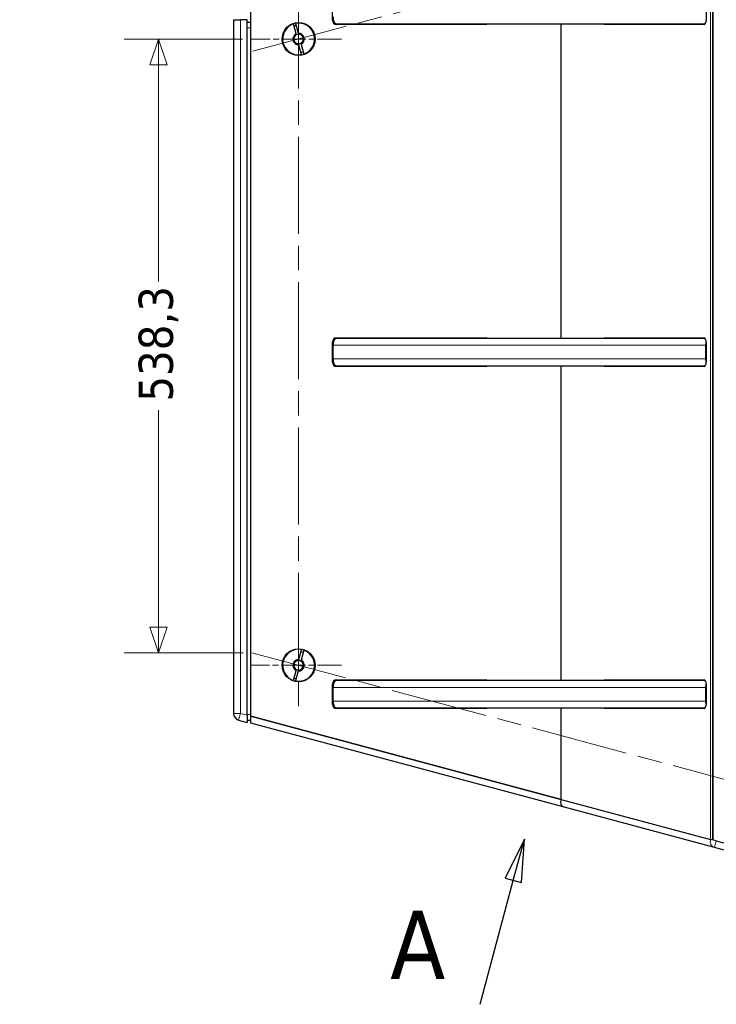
# Model space of a CAD drawing. Header units: millimetres. Extents: x 90 to 4365, y 90 to 3088.
# Tile 36 of 41: x 2120 to 2731, y 1648 to 2511. Entities that reach past the tile are written whole.
import ezdxf

# ---------------------------------------------------------------- set-up
doc = ezdxf.new("R2010")
doc.units = ezdxf.units.MM
doc.header["$LTSCALE"] = 15
doc.linetypes.add('CHAIN', pattern=[0.3543, 0.2362, -0.0295, 0.0591, -0.0295])
doc.linetypes.add('LONG_DASH_DOTTED', pattern=[0.3001, 0.2362, -0.0295, 0.0049, -0.0295])
for name, color, linetype, lineweight, true_color in [('Centro (ISO)', 7, 'Continuous', 15, 0x0080bf), ("Linea d'asse (ISO)", 7, 'LONG_DASH_DOTTED', 15, 0xff0080), ('Quota (ISO)', 7, 'Continuous', 15, 0x008000), ('Visibile sottile (ISO)', 9, 'Continuous', 18, 0x808080)]:
    doc.layers.add(name, color=color, linetype=linetype, lineweight=lineweight, true_color=true_color)
doc.layers.add('Linea di sezione (ISO)', color=7, linetype='CHAIN', lineweight=25)
doc.layers.add('Visibile (ISO)', color=7, linetype='Continuous', lineweight=25)
doc.styles.add('Etichetta testo (ISO)', font='tahoma.ttf')
doc.styles.add('Testo nota (ISO)', font='tahoma.ttf')
doc.dimstyles.new('Default (ISO)', dxfattribs={"dimscale": 15, "dimtxt": 2, "dimasz": 1.5, "dimexe": 2, "dimexo": 0.5, "dimgap": 0.5, "dimtad": 1, "dimtoh": 1, "dimrnd": 1e-08, "dimtxsty": 'Testo nota (ISO)', "dimblk": 'Filled-1', "dimcen": 0.09, "dimdle": 10, "dimclrd": 256, "dimclre": 256, "dimclrt": 256, "dimazin": 2, "dimtfac": 0.75, "dimtmove": 0, "dimatfit": 3, "dimfxl": 0, "dimtolj": 1, "dimtzin": 0, "dimlwd": -1, "dimlwe": -1, "dimarcsym": 0})

# ---------------------------------------------------------------- blocks, each defined once
blk = doc.blocks.new('SezioneConv2d0')
at = {"layer": 'Linea di sezione (ISO)', "linetype": 'Continuous'}
for p, q in [((170.812, 119.512), (169.682, 117.226)), ((170.165, 117.097), (170.812, 119.512)), ((170.648, 116.968), (170.812, 119.512)), ((168.224, 109.853), (170.165, 117.097)), ((169.682, 117.226), (170.648, 116.968))]:
    blk.add_line(p, q, dxfattribs=at)
at = {"layer": 'Linea di sezione (ISO)', "linetype": 'Continuous', "flags": 128}
blk.add_lwpolyline([(170.648, 116.968), (170.812, 119.512), (169.682, 117.226), (170.648, 116.968)], dxfattribs=at)
at = {"layer": 'Linea di sezione (ISO)'}
blk.add_solid([(170.648, 116.968), (170.812, 119.512), (169.682, 117.226), (170.648, 116.968)], dxfattribs=at)
at = {"layer": 'Linea di sezione (ISO)', "insert": (162.964, 111.331), "char_height": 4, "attachment_point": 7, "style": 'Etichetta testo (ISO)'}
blk.add_mtext('A', dxfattribs=at)
blk = doc.blocks.new('Filled-1')
at = {"color": 0}
for p, q in [((0, 0), (-1, 0.333)), ((-1, 0.333), (-1, -0.333)), ((-1, 0), (0, 0)), ((-1, -0.333), (0, 0))]:
    blk.add_line(p, q, dxfattribs=at)
at = {"color": 0, "flags": 128}
blk.add_lwpolyline([(-1, -0.333), (0, 0), (-1, 0.333), (-1, -0.333)], dxfattribs=at)
at = {"color": 0}
blk.add_solid([(-1, -0.333), (0, 0), (-1, 0.333), (-1, -0.333)], dxfattribs=at)
blk = doc.blocks.new('*D15')
at = {"layer": 'Defpoints', "color": 0, "transparency": 16777216}
for p in [(2969.82, 2718.78), (1107.41, 2219.75), (3229.31, 2034.11), (2969.82, 1720.72)]:
    blk.add_point(p, dxfattribs=at)
at = {"layer": 'Quota (ISO)', "transparency": 16777216}
for p, q in [((2977.06, 2720.72), (3193.81, 2778.8)), ((2977.06, 1718.78), (3193.81, 1660.7))]:
    blk.add_line(p, q, dxfattribs=at)
blk.add_arc((1107.41, 2219.75), 2130, 345.60524, 14.39476, dxfattribs=at)
at = {"layer": 'Quota (ISO)', "transparency": 16777216, "xscale": 22.5, "yscale": 22.5, "zscale": 22.5}
for p, rotation in [((3164.83, 2771.03), 104.6973800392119), ((3164.83, 1668.46), 255.3026199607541)]:
    blk.add_blockref('Filled-1', p, dxfattribs=dict(at, rotation=rotation))
at = {"layer": 'Quota (ISO)', "transparency": 16777216, "insert": (3214.29, 2189.51), "char_height": 30, "attachment_point": 4, "rotation": 90, "style": 'Testo nota (ISO)'}
blk.add_mtext('\\A1;30°', dxfattribs=at)
blk = doc.blocks.new('*D27')
at = {"layer": 'Defpoints', "color": 0, "transparency": 16777216}
for p in [(2322.48, 2494.38), (2241.3, 1956.12), (2323.12, 1956.12)]:
    blk.add_point(p, dxfattribs=at)
at = {"layer": 'Quota (ISO)', "transparency": 16777216}
for p, q in [((2314.98, 2494.38), (2211.3, 2494.38)), ((2241.3, 2471.88), (2241.3, 2281.63)), ((2241.3, 1978.62), (2241.3, 2168.87)), ((2315.62, 1956.12), (2211.3, 1956.12))]:
    blk.add_line(p, q, dxfattribs=at)
at = {"layer": 'Quota (ISO)', "transparency": 16777216, "xscale": 22.5, "yscale": 22.5, "zscale": 22.5}
for p, rotation in [((2241.3, 2494.38), 90), ((2241.3, 1956.12), 270)]:
    blk.add_blockref('Filled-1', p, dxfattribs=dict(at, rotation=rotation))
at = {"layer": 'Quota (ISO)', "transparency": 16777216, "insert": (2241.3, 2176.37), "char_height": 30, "attachment_point": 4, "rotation": 90, "style": 'Testo nota (ISO)'}
blk.add_mtext('\\A1;538,3', dxfattribs=at)

msp = doc.modelspace()

# ---------------------------------------------------------------- linework, layer by layer
at = {"layer": 'Centro (ISO)', "linetype": 'CHAIN', "ltscale": 5.866186}
msp.add_line((2401.669, 2494.379), (2322.481, 2494.379), dxfattribs=at)
at = {"layer": 'Centro (ISO)', "linetype": 'CHAIN', "ltscale": 5.92634}
msp.add_line((2401.669, 1945.117), (2321.669, 1945.117), dxfattribs=at)
at = {"layer": "Linea d'asse (ISO)", "linetype": 'CHAIN', "ltscale": 23.990969}
for p, q in [((2323.901, 2483.589), (2817.436, 2615.831)), ((2364.169, 2536.067), (2364.169, 1902.617)), ((2323.117, 1956.117), (2817.436, 1823.665))]:
    msp.add_line(p, q, dxfattribs=at)
at = {"layer": 'Visibile (ISO)'}
for p, q in [((2727.633, 2647.673), (2727.633, 1791.823)), ((2727.633, 1791.823), (2727.633, 2647.673)), ((2322.169, 1900.466), (2322.169, 2539.03)), ((2393.878, 2510.848), (2393.878, 2528.648)), ((2721.645, 2528.648), (2721.645, 2510.848)), ((2307.169, 2511.27), (2313.169, 2511.27)), ((2307.169, 2511.27), (2307.169, 1902.878)), ((2319.169, 2511.27), (2313.169, 2511.27)), ((2319.169, 1901.27), (2319.169, 2511.27)), ((2319.169, 2509.27), (2322.169, 2509.27)), ((2361.935, 2498.852), (2359.589, 2507.608)), ((2361.52, 2508.126), (2363.867, 2499.369)), ((2397.392, 2507.748), (2720.76, 2507.748)), ((2528.303, 2507.248), (2397.478, 2507.248)), ((2594.378, 2231.748), (2594.378, 2507.748)), ((2594.378, 2231.748), (2594.378, 2507.748)), ((2719.845, 2507.248), (2632.55, 2507.248)), ((2366.817, 2480.631), (2364.471, 2489.388)), ((2366.403, 2489.905), (2368.749, 2481.149)), ((2393.878, 2210.848), (2393.878, 2228.648)), ((2720.76, 2231.748), (2397.392, 2231.748)), ((2397.478, 2232.248), (2528.303, 2232.248)), ((2632.55, 2232.248), (2719.845, 2232.248)), ((2721.645, 2228.648), (2721.645, 2210.848)), ((2394.378, 2213.748), (2394.378, 2225.748)), ((2721.395, 2213.748), (2721.395, 2225.748)), ((2397.392, 2207.748), (2720.76, 2207.748)), ((2528.303, 2207.248), (2397.478, 2207.248)), ((2594.378, 1931.748), (2594.378, 2207.748)), ((2594.378, 1931.748), (2594.378, 2207.748)), ((2719.845, 2207.248), (2632.55, 2207.248)), ((2364.471, 1950.108), (2366.817, 1958.865)), ((2368.749, 1958.347), (2366.403, 1949.591)), ((2359.589, 1931.888), (2361.935, 1940.644)), ((2363.867, 1940.127), (2361.52, 1931.37)), ((2393.878, 1910.848), (2393.878, 1928.648)), ((2394.378, 1913.748), (2394.378, 1925.748)), ((2720.76, 1931.748), (2397.392, 1931.748)), ((2397.478, 1932.248), (2528.303, 1932.248)), ((2632.55, 1932.248), (2719.845, 1932.248)), ((2721.395, 1913.748), (2721.395, 1925.748)), ((2721.645, 1928.648), (2721.645, 1910.848)), ((2319.169, 1901.27), (2319.169, 1895.059)), ((2322.169, 1900.466), (2594.378, 1827.528)), ((2322.169, 1894.255), (2322.169, 1900.466)), ((2594.378, 1827.528), (2322.169, 1900.466)), ((2397.392, 1907.748), (2720.76, 1907.748)), ((2528.303, 1907.248), (2397.478, 1907.248)), ((2594.378, 1827.528), (2594.378, 1907.748)), ((2594.378, 1827.528), (2594.378, 1907.748)), ((2719.845, 1907.248), (2632.55, 1907.248)), ((2311.616, 1897.082), (2319.169, 1895.059)), ((2319.169, 1897.059), (2322.169, 1897.059)), ((2596.113, 1820.852), (2322.169, 1894.255)), ((2594.378, 1827.528), (2725.437, 1792.411)), ((2594.378, 1827.528), (2725.482, 1792.399)), ((2728.904, 1785.27), (2596.113, 1820.852)), ((2730.457, 1791.066), (2725.482, 1792.399)), ((2730.457, 1791.066), (2971.373, 1726.513)), ((2969.82, 1720.717), (2728.904, 1785.27))]:
    msp.add_line(p, q, dxfattribs=at)
for centre in [(2364.169, 2494.379), (2364.169, 1945.117)]:
    msp.add_circle(centre, 14.5, dxfattribs=at)
for centre, radius, start, end in [((2364.169, 2494.379), 14, 109.096044, 280.903956), ((2364.169, 2494.379), 12, 100.219808, 109.780192), ((2364.169, 2494.379), 14, 289.096044, 100.903956), ((2397.478, 2510.848), 3.6, 180, 270), ((2528.303, 2510.848), 3.6, 270, 300.558432), ((2364.169, 2494.379), 5, 116.536959, 273.463041), ((2364.169, 2494.379), 4.188, 118.814396, 271.185604), ((2364.169, 2494.379), 4.188, 91.185604, 118.814396), ((2364.169, 2494.379), 5, 296.536959, 93.463041), ((2364.169, 2494.379), 4.188, 298.814396, 91.185604), ((2364.169, 2494.379), 4.188, 271.185604, 298.814396), ((2364.169, 2494.379), 12, 280.219808, 289.780192), ((2397.478, 2228.648), 3.6, 90, 180), ((2528.303, 2228.648), 3.6, 59.441568, 90), ((2397.478, 2210.848), 3.6, 180, 270), ((2528.303, 2210.848), 3.6, 270, 300.558432), ((2364.169, 1945.117), 14, 79.096044, 250.903956), ((2364.169, 1945.117), 14, 259.096044, 70.903956), ((2364.169, 1945.117), 12, 70.219808, 79.780192), ((2364.169, 1945.117), 5, 86.536959, 243.463041), ((2364.169, 1945.117), 4.188, 88.814396, 241.185604), ((2364.169, 1945.117), 5, 266.536959, 63.463041), ((2364.169, 1945.117), 4.188, 268.814396, 61.185604), ((2364.169, 1945.117), 4.188, 61.185604, 88.814396), ((2364.169, 1945.117), 4.188, 241.185604, 268.814396), ((2364.169, 1945.117), 12, 250.219808, 259.780192), ((2397.478, 1928.648), 3.6, 90, 180), ((2528.303, 1928.648), 3.6, 59.441568, 90), ((2397.478, 1910.848), 3.6, 180, 270), ((2313.169, 1902.878), 6, 180, 255), ((2528.303, 1910.848), 3.6, 270, 300.558432)]:
    msp.add_arc(centre, radius, start, end, dxfattribs=at)
for centre, major_axis, ratio, start_param, end_param in [((2632.55, 2510.848), (0, -3.6), 0.5, 5.7498401, 6.2831853), ((2637.746, 2510.848), (0, -3.6), 0.5, 5.7498401, 6.2831853), ((2719.845, 2510.848), (0, -3.6), 0.5, 0, 1.5707963), ((2632.55, 2228.648), (0, 3.6), 0.5, 0, 0.5333452), ((2637.746, 2228.648), (0, 3.6), 0.5, 0, 0.5333452), ((2719.845, 2228.648), (0, 3.6), 0.5, 4.712389, 6.2831853), ((2719.845, 2210.848), (0, -3.6), 0.5, 0, 1.5707963), ((2632.55, 2210.848), (0, -3.6), 0.5, 5.7498401, 6.2831853), ((2637.746, 2210.848), (0, -3.6), 0.5, 5.7498401, 6.2831853), ((2632.55, 1928.648), (0, 3.6), 0.5, 0, 0.5333452), ((2637.746, 1928.648), (0, 3.6), 0.5, 0, 0.5333452), ((2719.845, 1928.648), (0, 3.6), 0.5, 4.712389, 6.2831853), ((2719.845, 1910.848), (0, -3.6), 0.5, 0, 1.5707963), ((2632.55, 1910.848), (0, -3.6), 0.5, 5.7498401, 6.2831853), ((2637.746, 1910.848), (0, -3.6), 0.5, 5.7498401, 6.2831853), ((2597.666, 1826.647), (1.553, 5.796), 0.5673004, 1.5707963, 3.1415927)]:
    msp.add_ellipse(centre, major_axis=major_axis, ratio=ratio, start_param=start_param, end_param=end_param, dxfattribs=at)
for points, knots in [([(2394.378, 2513.748), (2394.378, 2513.378), (2394.397, 2512.975), (2394.475, 2512.184), (2394.536, 2511.797), (2394.678, 2511.113), (2394.772, 2510.754), (2394.997, 2510.082), (2395.128, 2509.771), (2395.391, 2509.247), (2395.547, 2508.986), (2395.885, 2508.537), (2396.065, 2508.348), (2396.409, 2508.064), (2396.604, 2507.943), (2397.002, 2507.785), (2397.206, 2507.748), (2397.392, 2507.748)], [1.78125806, 1.78125806, 1.78125806, 1.78125806, 1.89216581, 1.89216581, 2.00307356, 2.00307356, 2.11424513, 2.11424513, 2.2254167, 2.2254167, 2.33690616, 2.33690616, 2.44839562, 2.44839562, 2.56014572, 2.56014572, 2.67189583, 2.67189583, 2.67189583, 2.67189583]), ([(2397.392, 2231.748), (2397.206, 2231.748), (2397.002, 2231.711), (2396.604, 2231.553), (2396.409, 2231.432), (2396.065, 2231.148), (2395.885, 2230.959), (2395.547, 2230.51), (2395.391, 2230.249), (2395.128, 2229.725), (2394.997, 2229.413), (2394.772, 2228.742), (2394.678, 2228.382), (2394.536, 2227.699), (2394.475, 2227.312), (2394.397, 2226.521), (2394.378, 2226.118), (2394.378, 2225.748)], [0.89062029, 0.89062029, 0.89062029, 0.89062029, 1.00237039, 1.00237039, 1.1141205, 1.1141205, 1.22560996, 1.22560996, 1.33709942, 1.33709942, 1.44827099, 1.44827099, 1.55944256, 1.55944256, 1.67035031, 1.67035031, 1.78125806, 1.78125806, 1.78125806, 1.78125806]), ([(2721.395, 2225.748), (2721.395, 2226.115), (2721.414, 2226.516), (2721.493, 2227.3), (2721.554, 2227.683), (2721.632, 2228.052), (2721.638, 2228.083), (2721.645, 2228.114)], [1.801783, 1.801783, 1.801783, 1.801783, 1.91188265, 1.91188265, 2.02198231, 2.02198231, 2.03201231, 2.03201231, 2.03201231, 2.03201231]), ([(2394.378, 2213.748), (2394.378, 2213.378), (2394.397, 2212.975), (2394.475, 2212.184), (2394.536, 2211.797), (2394.678, 2211.113), (2394.772, 2210.754), (2394.997, 2210.082), (2395.128, 2209.771), (2395.391, 2209.247), (2395.547, 2208.986), (2395.885, 2208.537), (2396.065, 2208.348), (2396.409, 2208.064), (2396.604, 2207.943), (2397.002, 2207.785), (2397.206, 2207.748), (2397.392, 2207.748)], [1.78125806, 1.78125806, 1.78125806, 1.78125806, 1.89216581, 1.89216581, 2.00307356, 2.00307356, 2.11424513, 2.11424513, 2.2254167, 2.2254167, 2.33690616, 2.33690616, 2.44839562, 2.44839562, 2.56014572, 2.56014572, 2.67189583, 2.67189583, 2.67189583, 2.67189583]), ([(2721.645, 2211.381), (2721.638, 2211.412), (2721.632, 2211.443), (2721.554, 2211.813), (2721.493, 2212.196), (2721.414, 2212.98), (2721.395, 2213.381), (2721.395, 2213.748)], [1.57155368, 1.57155368, 1.57155368, 1.57155368, 1.58158368, 1.58158368, 1.69168334, 1.69168334, 1.801783, 1.801783, 1.801783, 1.801783]), ([(2397.392, 1931.748), (2397.206, 1931.748), (2397.002, 1931.711), (2396.604, 1931.553), (2396.409, 1931.432), (2396.065, 1931.148), (2395.885, 1930.959), (2395.547, 1930.51), (2395.391, 1930.249), (2395.128, 1929.725), (2394.997, 1929.413), (2394.772, 1928.742), (2394.678, 1928.382), (2394.536, 1927.699), (2394.475, 1927.312), (2394.397, 1926.521), (2394.378, 1926.118), (2394.378, 1925.748)], [0.89062029, 0.89062029, 0.89062029, 0.89062029, 1.00237039, 1.00237039, 1.1141205, 1.1141205, 1.22560996, 1.22560996, 1.33709942, 1.33709942, 1.44827099, 1.44827099, 1.55944256, 1.55944256, 1.67035031, 1.67035031, 1.78125806, 1.78125806, 1.78125806, 1.78125806]), ([(2721.395, 1925.748), (2721.395, 1926.115), (2721.414, 1926.516), (2721.493, 1927.3), (2721.554, 1927.683), (2721.632, 1928.052), (2721.638, 1928.083), (2721.645, 1928.114)], [1.801783, 1.801783, 1.801783, 1.801783, 1.91188265, 1.91188265, 2.02198231, 2.02198231, 2.03201231, 2.03201231, 2.03201231, 2.03201231]), ([(2394.378, 1913.748), (2394.378, 1913.378), (2394.397, 1912.975), (2394.475, 1912.184), (2394.536, 1911.797), (2394.678, 1911.113), (2394.772, 1910.754), (2394.997, 1910.082), (2395.128, 1909.771), (2395.391, 1909.247), (2395.547, 1908.986), (2395.885, 1908.537), (2396.065, 1908.348), (2396.409, 1908.064), (2396.604, 1907.943), (2397.002, 1907.785), (2397.206, 1907.748), (2397.392, 1907.748)], [1.78125806, 1.78125806, 1.78125806, 1.78125806, 1.89216581, 1.89216581, 2.00307356, 2.00307356, 2.11424513, 2.11424513, 2.2254167, 2.2254167, 2.33690616, 2.33690616, 2.44839562, 2.44839562, 2.56014572, 2.56014572, 2.67189583, 2.67189583, 2.67189583, 2.67189583]), ([(2721.645, 1911.381), (2721.638, 1911.412), (2721.632, 1911.443), (2721.554, 1911.813), (2721.493, 1912.196), (2721.414, 1912.98), (2721.395, 1913.381), (2721.395, 1913.748)], [1.57155368, 1.57155368, 1.57155368, 1.57155368, 1.58158368, 1.58158368, 1.69168334, 1.69168334, 1.801783, 1.801783, 1.801783, 1.801783])]:
    msp.add_open_spline(points, degree=3, knots=knots, dxfattribs=at)
for points, weights in [([(2362.15, 2498.048), (2362.052, 2498.414), (2361.935, 2498.852)], [1, 1.00412650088, 1]), ([(2363.867, 2499.369), (2363.984, 2498.932), (2364.082, 2498.566)], [1, 1.00412650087, 1]), ([(2364.471, 2489.388), (2364.354, 2489.825), (2364.255, 2490.191)], [1, 1.00412650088, 1]), ([(2366.187, 2490.709), (2366.285, 2490.343), (2366.403, 2489.905)], [1, 1.00412650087, 1]), ([(2364.255, 1949.304), (2364.354, 1949.671), (2364.471, 1950.108)], [1, 1.00412650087, 1]), ([(2366.403, 1949.591), (2366.285, 1949.153), (2366.187, 1948.787)], [1, 1.00412650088, 1]), ([(2361.935, 1940.644), (2362.052, 1941.082), (2362.15, 1941.448)], [1, 1.00412650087, 1]), ([(2364.082, 1940.93), (2363.984, 1940.564), (2363.867, 1940.127)], [1, 1.00412650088, 1])]:
    msp.add_rational_spline(points, weights, degree=2, dxfattribs=at)
at = {"layer": 'Visibile sottile (ISO)'}
for p, q in [((2725.437, 1792.411), (2725.437, 2647.085)), ((2313.169, 1902.878), (2313.169, 2511.27)), ((2319.169, 2504.27), (2322.169, 2504.27)), ((2394.378, 2225.748), (2721.395, 2225.748)), ((2721.395, 2213.748), (2394.378, 2213.748)), ((2394.378, 1925.748), (2721.395, 1925.748)), ((2721.395, 1913.748), (2394.378, 1913.748)), ((2307.169, 1902.878), (2313.169, 1902.878)), ((2313.169, 1902.878), (2311.616, 1897.082)), ((2319.169, 1901.27), (2313.169, 1902.878)), ((2319.169, 1902.059), (2322.169, 1902.059)), ((2730.457, 1791.066), (2728.904, 1785.27))]:
    msp.add_line(p, q, dxfattribs=at)
msp.add_ellipse((2730.457, 1791.066), major_axis=(-1.553, -5.796), ratio=0.8583563, start_param=4.712389, end_param=6.2831853, dxfattribs=at)

# ---------------------------------------------------------------- block references
at = {"layer": 'Linea di sezione (ISO)', "xscale": 15, "yscale": 15, "zscale": 15}
msp.add_blockref('SezioneConv2d0', (0, 0), dxfattribs=at)

# ---------------------------------------------------------------- dimensions: what is measured, and where the dimension line sits
at = {"layer": 'Quota (ISO)'}
dim = msp.add_angular_dim_3p(base=(3229.306, 2034.106), center=(1107.411, 2219.748), p1=(2969.82, 1720.717), p2=(2969.82, 2718.779), dimstyle='Default (ISO)', override={"dimgap": 0.5, "dimtoh": 0, "dimadec": 2, "dimtol": 0, "dimlim": 0, "dimtp": 0, "dimtm": 0, "dimtdec": 2}, dxfattribs=at)
dim.commit()
dim.dimension.update_dxf_attribs({"geometry": '*D15', "text_midpoint": (3237.411, 2219.748), "dimtype": 165})
dim = msp.add_linear_dim(base=(2241.303, 1956.117), p1=(2322.481, 2494.379), p2=(2323.117, 1956.117), angle=90, dimstyle='Default (ISO)', override={"dimgap": 0.5, "dimtad": 0, "dimtoh": 0, "dimdec": 1, "dimtol": 0, "dimlim": 0, "dimtp": 0, "dimtm": 0, "dimtdec": 1, "dimtofl": 0, "dimatfit": 1}, dxfattribs=at)
dim.commit()
dim.dimension.update_dxf_attribs({"geometry": '*D27', "text_midpoint": (2241.303, 2225.248), "dimtype": 160})

doc.saveas('drawing.dxf')
